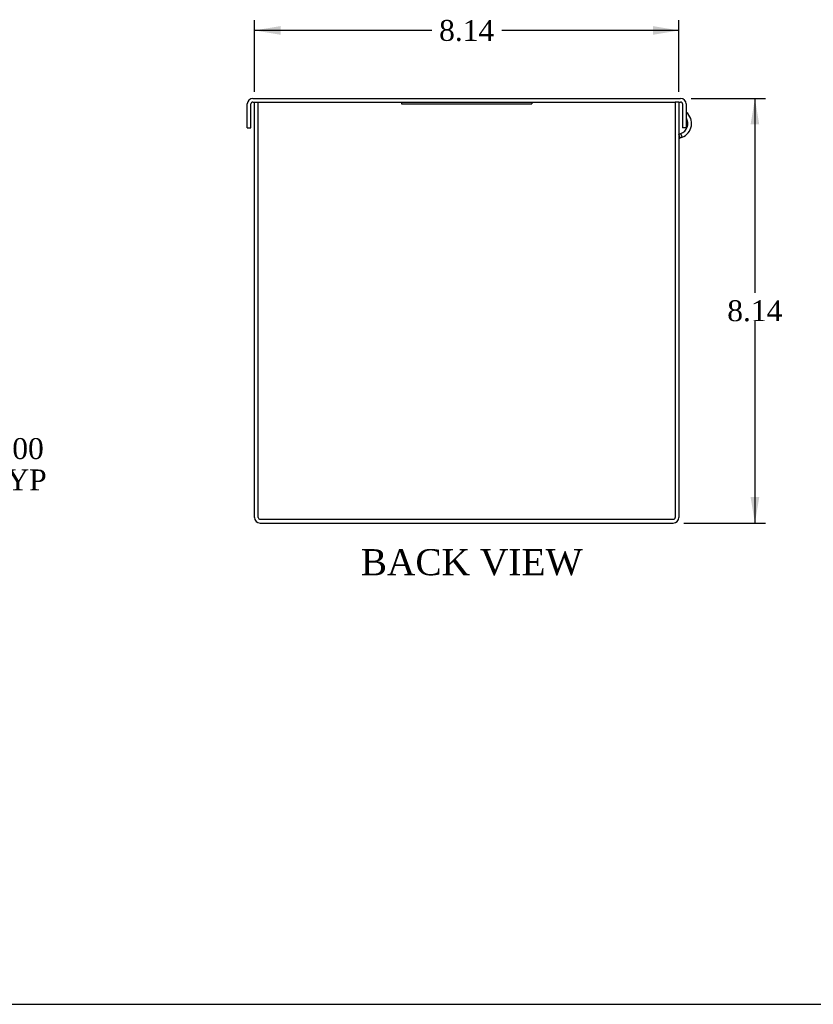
# Model space of a CAD drawing. Header units: inches. Extents: x 0.2 to 89.8, y -0.5 to 59.8.
# Tile 2 of 2: x 56.5 to 71.7, y 0.2 to 19. Entities that reach past the tile are written whole.
import ezdxf
from ezdxf.enums import TextEntityAlignment as Align

# ---------------------------------------------------------------- set-up
doc = ezdxf.new("R2010")
doc.units = ezdxf.units.IN
doc.header["$MEASUREMENT"] = 0
for name, color, linetype in [('COM55543-12', 7, 'Continuous'), ('COM56327-6', 7, 'Continuous'), ('Default', 7, 'Continuous'), ('QLB20316', 7, 'Continuous')]:
    doc.layers.add(name, color=color, linetype=linetype)
doc.styles.add('SEACAD_Times_New_Roman', font='times.ttf')
doc.dimstyles.new('HAMMOND_(STH_-_66x44)', dxfattribs={"dimtxt": 0.4, "dimasz": 0.5, "dimexe": 0.2, "dimexo": 0.2, "dimgap": 0.1, "dimtad": 0, "dimtih": 1, "dimtoh": 1, "dimzin": 0, "dimdsep": 46, "dimtxsty": 'SEACAD_Times_New_Roman', "dimblk1": '_SE_FILLED', "dimblk2": '_SE_FILLED', "dimsah": 1, "dimcen": 0.2, "dimadec": 0, "dimazin": 0, "dimtfac": 0.8, "dimtofl": 0, "dimtmove": 0, "dimatfit": 3, "dimfxl": 1, "dimtolj": 1, "dimtzin": 0, "dimarcsym": 0})

# ---------------------------------------------------------------- blocks, each defined once
blk = doc.blocks.new('SE4')
at = {"layer": 'COM55543-12', "color": 7, "linetype": 'Continuous'}
for p, q in [((60.8515089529, 16.9711043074), (60.8515089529, 17.4251043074)), ((60.9235089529, 16.9711043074), (60.9235089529, 17.4251043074)), ((60.9595089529, 17.5331043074), (69.1675089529, 17.5331043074)), ((60.9595089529, 17.4611043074), (60.9915089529, 17.4611043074)), ((61.0635089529, 17.4611043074), (69.0635089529, 17.4611043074)), ((69.1355089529, 17.4611043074), (69.1675089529, 17.4611043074)), ((69.2035089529, 17.4251043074), (69.2035089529, 16.9711043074)), ((69.2755089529, 17.4251043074), (69.2755089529, 16.9711043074)), ((60.8515089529, 16.9711043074), (60.9235089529, 16.9711043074)), ((69.2755089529, 16.9711043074), (69.2035089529, 16.9711043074))]:
    blk.add_line(p, q, dxfattribs=at)
for centre, radius, start, end in [((60.9595089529, 17.4251043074), 0.1080000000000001, 90, 180), ((60.9595089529, 17.4251043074), 0.0360000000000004, 90, 180), ((69.1675089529, 17.4251043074), 0.1080000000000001, 0, 90), ((69.1675089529, 17.4251043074), 0.0359999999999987, 0, 90)]:
    blk.add_arc(centre, radius, start, end, dxfattribs=at)
at = {"layer": 'COM56327-6', "color": 7, "linetype": 'Continuous'}
for p, q in [((60.9915089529, 9.4971043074), (60.9915089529, 17.4611043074)), ((60.9915089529, 17.4611043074), (61.0635089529, 17.4611043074)), ((61.0635089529, 9.4971043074), (61.0635089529, 17.4611043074)), ((69.0635089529, 17.4611043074), (69.0635089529, 9.4971043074)), ((69.1355089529, 17.4611043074), (69.0635089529, 17.4611043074)), ((69.1355089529, 17.4611043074), (69.1355089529, 9.4971043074)), ((69.1355089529, 16.8441825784), (69.1703253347, 16.856854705)), ((69.1591962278, 16.7761832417), (69.1355089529, 16.8412634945)), ((69.194950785, 16.7891968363), (69.1703253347, 16.856854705)), ((69.1591962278, 16.7761832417), (69.194950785, 16.7891968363)), ((61.0995089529, 9.4611043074), (69.02750895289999, 9.4611043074)), ((61.0995089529, 9.3891043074), (69.02750895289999, 9.3891043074))]:
    blk.add_line(p, q, dxfattribs=at)
for centre, radius, start, end in [((69.09986913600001, 17.0504313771), 0.278000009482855, 290.0000100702, 50.6232696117), ((69.0998691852, 17.0504313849), 0.2059999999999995, 290, 30.6635362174), ((69.17150901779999, 16.742354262), 0.0360000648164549, 110.0000722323, 179.9999277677), ((61.0995089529, 9.4971043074), 0.1080000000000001, 180, 270), ((61.0995089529, 9.4971043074), 0.0359999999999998, 180, 270), ((69.02750895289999, 9.4971043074), 0.108, 270, 0), ((69.02750895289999, 9.4971043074), 0.036, 270, 0)]:
    blk.add_arc(centre, radius, start, end, dxfattribs=at)
at = {"layer": 'QLB20316', "color": 7, "linetype": 'Continuous'}
for p, q in [((63.8135089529, 17.4611043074), (63.8135089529, 17.4311043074)), ((63.8135089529, 17.4311043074), (64.1885089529, 17.4311043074)), ((64.1885089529, 17.4311043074), (65.9385089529, 17.4311043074)), ((65.9385089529, 17.4311043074), (66.3135089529, 17.4311043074)), ((66.3135089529, 17.4611043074), (66.3135089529, 17.4311043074))]:
    blk.add_line(p, q, dxfattribs=at)
blk = doc.blocks.new('DMBLK1673')
at = {"layer": 'Default', "linetype": 'Continuous', "transparency": 16777216}
for points in [[(55.60494228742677, 9.889104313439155), (55.52160895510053, 10.38910430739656), (55.4382756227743, 9.889104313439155)], [(55.60494228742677, 9.889104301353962), (55.4382756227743, 9.889104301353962), (55.52160895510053, 9.389104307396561)]]:
    blk.add_hatch(color=7, dxfattribs=at).paths.add_polyline_path(points)
at = {"layer": 'Default', "color": 7, "linetype": 'Continuous', "transparency": 16777216}
for p, q in [((55.5216089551, 10.8174609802), (55.7216089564, 10.8174609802)), ((55.5216089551, 9.3891043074), (55.5216089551, 10.8174609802)), ((53.9428798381, 10.3891043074), (55.7216089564, 10.3891043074)), ((54.3098798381, 9.3891043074), (55.7216089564, 9.3891043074))]:
    blk.add_line(p, q, dxfattribs=at)
at = {"layer": 'Default', "color": 7, "linetype": 'Continuous', "transparency": 16777216, "style": 'SEACAD_Times_New_Roman'}
for s, p in [('1.00', (55.8900449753, 11.0174609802)), ('TYP', (55.8616089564, 10.4174609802))]:
    blk.add_text(s, height=0.4, dxfattribs=at).set_placement(p, align=Align.TOP_LEFT)
blk = doc.blocks.new('_SE_FILLED')
at = {"color": 0}
blk.add_line((0, 0), (-1, 0), dxfattribs=at)
blk.add_solid([(0, 0), (-1, -0.1665), (-1, 0.1665), (0, 0)], dxfattribs=at)
blk = doc.blocks.new('DMBLK1676')
at = {"layer": 'Default', "linetype": 'Continuous', "transparency": 16777216}
for points in [[(61.49150894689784, 18.91892734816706), (60.99150895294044, 18.83559401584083), (61.49150894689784, 18.75226068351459)], [(68.63550895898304, 18.91892734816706), (68.63550895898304, 18.75226068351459), (69.13550895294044, 18.83559401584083)]]:
    blk.add_hatch(color=7, dxfattribs=at).paths.add_polyline_path(points)
at = {"layer": 'Default', "color": 7, "linetype": 'Continuous', "transparency": 16777216}
for p, q in [((60.9915089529, 17.6611043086), (60.9915089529, 19.0355940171)), ((69.1355089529, 17.6611043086), (69.1355089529, 19.0355940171)), ((64.3927031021, 18.8355940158), (60.9915089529, 18.8355940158)), ((69.1355089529, 18.8355940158), (65.7343145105, 18.8355940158))]:
    blk.add_line(p, q, dxfattribs=at)
at = {"layer": 'Default', "color": 7, "linetype": 'Continuous', "transparency": 16777216, "style": 'SEACAD_Times_New_Roman'}
blk.add_text('8.14', height=0.4, dxfattribs=at).set_placement((64.5327031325, 19.0355940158), align=Align.TOP_LEFT)
blk = doc.blocks.new('DMBLK1677')
at = {"layer": 'Default', "linetype": 'Continuous', "transparency": 16777216}
for points in [[(70.67629015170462, 17.03310431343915), (70.5929568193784, 17.53310430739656), (70.50962348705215, 17.03310431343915)], [(70.67629015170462, 9.889104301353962), (70.50962348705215, 9.889104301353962), (70.5929568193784, 9.389104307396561)]]:
    blk.add_hatch(color=7, dxfattribs=at).paths.add_polyline_path(points)
at = {"layer": 'Default', "color": 7, "linetype": 'Continuous', "transparency": 16777216}
for p, q in [((69.3675089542, 17.5331043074), (70.79295682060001, 17.5331043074)), ((70.5929568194, 17.5331043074), (70.5929568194, 13.8011040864)), ((70.5929568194, 13.2611041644), (70.5929568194, 9.3891043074)), ((69.2275089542, 9.3891043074), (70.79295682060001, 9.3891043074))]:
    blk.add_line(p, q, dxfattribs=at)
at = {"layer": 'Default', "color": 7, "linetype": 'Continuous', "transparency": 16777216, "style": 'SEACAD_Times_New_Roman'}
blk.add_text('8.14', height=0.4, dxfattribs=at).set_placement((70.0621511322, 13.6611041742), align=Align.TOP_LEFT)
blk = doc.blocks.new('BORDER')
at = {"layer": 'Default', "color": 7, "linetype": 'Continuous'}
blk.add_line((-41.86, 0), (0, 0), dxfattribs=at)

msp = doc.modelspace()

# ---------------------------------------------------------------- block references
at = {"layer": 'Default', "color": 7, "xscale": 2.14, "yscale": 2.14, "zscale": 2.14}
msp.add_blockref('BORDER', (89.8180341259, 0.1611890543), dxfattribs=at)
at = {"layer": 'Default'}
msp.add_blockref('SE4', (0, 0), dxfattribs=at)

# ---------------------------------------------------------------- texts
at = {"layer": 'Default', "color": 7, "linetype": 'Continuous', "style": 'SEACAD_Times_New_Roman'}
msp.add_text('BACK VIEW', height=0.5, dxfattribs=at).set_placement((63.0293809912, 8.8891043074), align=Align.TOP_LEFT)

# ---------------------------------------------------------------- dimensions: what is measured, and where the dimension line sits
at = {"layer": 'Default', "color": 7, "linetype": 'Continuous'}
dim = msp.add_linear_dim(base=(60.9915089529, 18.8355940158), p1=(69.1355089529, 17.4611043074), p2=(60.9915089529, 17.4611043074), text='\\A1;<>', dimstyle='HAMMOND_(STH_-_66x44)', dxfattribs=at)
dim.commit()
dim.dimension.update_dxf_attribs({"geometry": 'DMBLK1676', "text_midpoint": (65.0635088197, 18.8355940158), "dimtype": 160})
dim = msp.add_linear_dim(base=(70.5929568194, 9.3891043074), p1=(69.1675089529, 17.5331043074), p2=(69.02750895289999, 9.3891043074), angle=90, text='\\A1;<>', dimstyle='HAMMOND_(STH_-_66x44)', dxfattribs=at)
dim.commit()
dim.dimension.update_dxf_attribs({"geometry": 'DMBLK1677', "text_midpoint": (70.5929568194, 13.4611041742), "dimtype": 160})
dim = msp.add_linear_dim(base=(55.5216089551, 10.3891043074), p1=(54.1098798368, 9.3891043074), p2=(53.7428798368, 10.3891043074), angle=90, text='\\A1;<>\\PTYP', dimstyle='HAMMOND_(STH_-_66x44)', override={"dimtmove": 1}, dxfattribs=at)
dim.commit()
dim.dimension.update_dxf_attribs({"geometry": 'DMBLK1673', "text_midpoint": (55.7216089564, 10.8174609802), "dimtype": 160})

doc.saveas('drawing.dxf')
